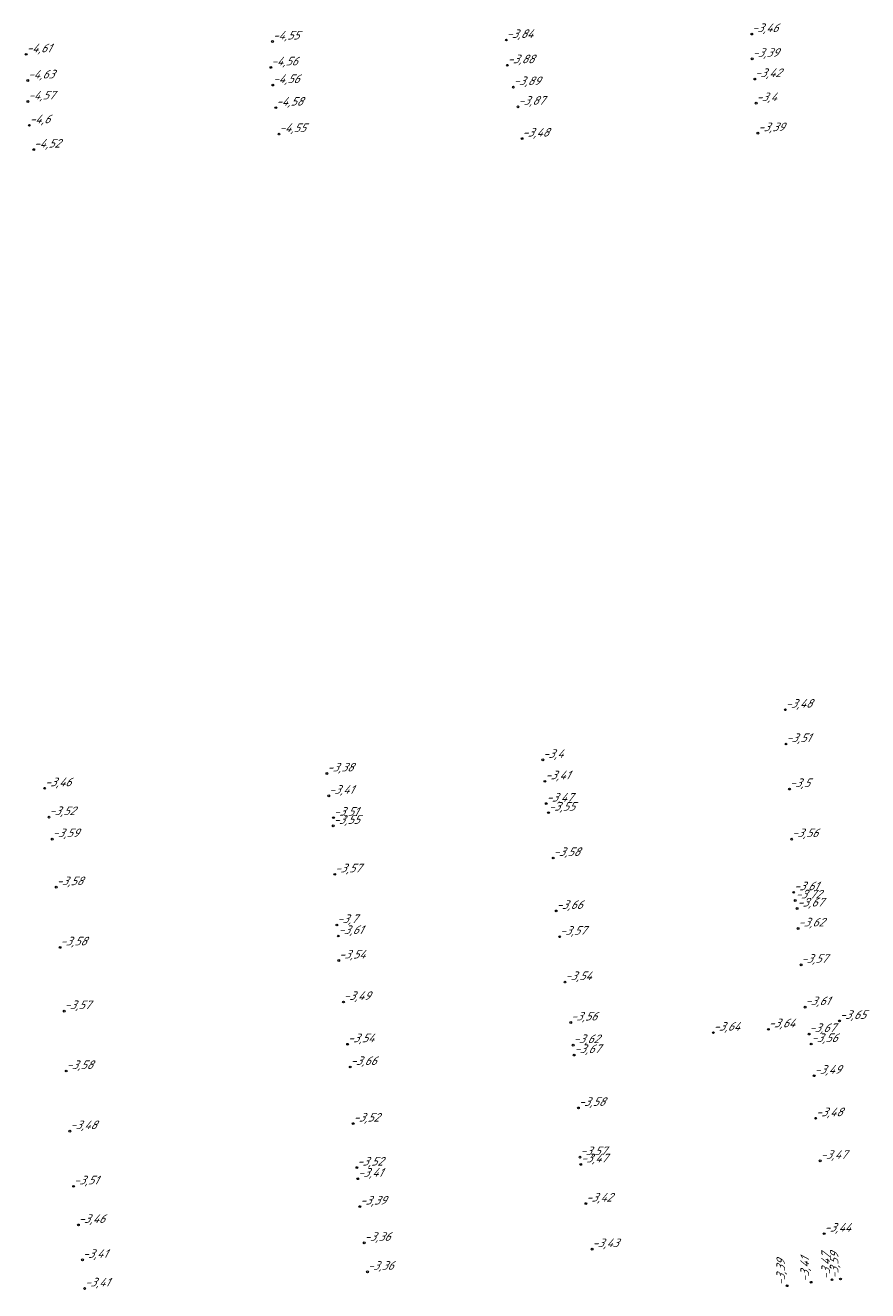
# Model space of a CAD drawing. Header units: metres. Extents: x 162343 to 162665, y 502576 to 502928.
# Tile 26 of 33: x 162460 to 162495, y 502851 to 502904. Entities that reach past the tile are written whole.
import ezdxf

# ---------------------------------------------------------------- set-up
doc = ezdxf.new("R2010")
doc.units = ezdxf.units.M
doc.header["$LTSCALE"] = 0.001
doc.layers.add('B-WE-OG-HOOGTEPUNT-T18', color=7, linetype='Continuous', lineweight=0)
doc.styles.add('Style-Arial', font='arial.ttf')

# ---------------------------------------------------------------- blocks, each defined once
blk = doc.blocks.new('hm_11')
at = {"color": 0, "linetype": 'ByBlock', "lineweight": -2}
blk.add_circle((0, 0), 0.0375, dxfattribs=at)

msp = doc.modelspace()

# ---------------------------------------------------------------- block references
at = {"layer": 'B-WE-OG-HOOGTEPUNT-T18'}
for p in [(162470.010319, 502903.009859), (162479.786718, 502903.07339), (162490.045376, 502903.32138), (162459.711161, 502902.474975), (162469.944017, 502901.927527), (162479.827284, 502902.016722), (162490.066868, 502902.28657), (162459.77517, 502901.381164), (162490.173214, 502901.439205), (162470.020337, 502901.189663), (162480.079386, 502901.102765), (162459.78213, 502900.503365), (162470.150087, 502900.245197), (162480.273214, 502900.281553), (162490.230281, 502900.431581), (162459.842093, 502899.506813), (162470.281694, 502899.140778), (162480.444032, 502898.950819), (162490.305989, 502899.176121), (162460.025793, 502898.49051), (162491.452296, 502875.071919), (162491.480544, 502873.637313), (162481.311488, 502872.973541), (162472.286473, 502872.403486), (162460.483923, 502871.786337), (162481.400201, 502872.077512), (162491.628188, 502871.752406), (162472.361153, 502871.472719), (162481.455127, 502871.145049), (162481.54982, 502870.766438), (162460.664282, 502870.580256), (162472.55135, 502870.214278), (162472.560488, 502870.557376), (162460.801797, 502869.659224), (162491.717814, 502869.658982), (162481.749052, 502868.871159), (162472.612361, 502868.187815), (162460.968516, 502867.65018), (162491.801112, 502867.436451), (162491.867267, 502867.096052), (162481.873746, 502866.657439), (162491.941889, 502866.757353), (162472.702868, 502866.068613), (162491.984962, 502865.924382), (162472.760879, 502865.609317), (162482.016426, 502865.577809), (162461.127373, 502865.132815), (162472.779311, 502864.584757), (162492.109592, 502864.405936), (162482.237841, 502863.682724), (162472.976, 502862.850109), (162461.301226, 502862.468916), (162492.277458, 502862.634215), (162482.478235, 502861.992655), (162490.744242, 502861.708239), (162493.717778, 502862.057558), (162488.441908, 502861.568454), (162492.443223, 502861.510343), (162492.533273, 502861.093328), (162473.14893, 502861.083689), (162482.581564, 502861.047748), (162482.619311, 502860.631829), (162473.261144, 502860.133212), (162461.38627, 502859.964047), (162492.658183, 502859.767053), (162482.800332, 502858.421619), (162492.719942, 502857.98857), (162461.536828, 502857.449062), (162473.382163, 502857.765324), (162482.864968, 502856.362448), (162473.538481, 502855.926461), (162482.89704, 502856.059907), (162492.909708, 502856.209049), (162473.574079, 502855.460309), (162461.693768, 502855.141984), (162473.658251, 502854.295699), (162483.113973, 502854.421747), (162461.89299, 502853.529041), (162493.073573, 502853.164262), (162473.844669, 502852.779101), (162483.371543, 502852.514298), (162462.065204, 502852.067059), (162473.979251, 502851.570182), (162462.154887, 502850.872723)]:
    msp.add_blockref('hm_11', p, dxfattribs=at)
at = {"layer": 'B-WE-OG-HOOGTEPUNT-T18', "rotation": 90}
for p in [(162492.526799, 502851.132195), (162493.403869, 502851.237352), (162493.756678, 502851.268634), (162491.523503, 502850.986245)]:
    msp.add_blockref('hm_11', p, dxfattribs=at)

# ---------------------------------------------------------------- texts
at = {"layer": 'B-WE-OG-HOOGTEPUNT-T18', "char_height": 0.36, "attachment_point": 7, "style": 'Style-Arial'}
for s, insert in [('{\\fNLCS-ISO|b0|i1|c0|p34;\\Q15;\\C256;-3,46}', (162490.045376, 502903.32138)), ('{\\fNLCS-ISO|b0|i1|c0|p34;\\Q15;\\C256;-4,55}', (162470.010319, 502903.009859)), ('{\\fNLCS-ISO|b0|i1|c0|p34;\\Q15;\\C256;-3,84}', (162479.786718, 502903.07339)), ('{\\fNLCS-ISO|b0|i1|c0|p34;\\Q15;\\C256;-4,61}', (162459.711161, 502902.474975)), ('{\\fNLCS-ISO|b0|i1|c0|p34;\\Q15;\\C256;-3,39}', (162490.066868, 502902.28657)), ('{\\fNLCS-ISO|b0|i1|c0|p34;\\Q15;\\C256;-4,56}', (162469.944017, 502901.927527)), ('{\\fNLCS-ISO|b0|i1|c0|p34;\\Q15;\\C256;-3,88}', (162479.827284, 502902.016722)), ('{\\fNLCS-ISO|b0|i1|c0|p34;\\Q15;\\C256;-4,63}', (162459.77517, 502901.381164)), ('{\\fNLCS-ISO|b0|i1|c0|p34;\\Q15;\\C256;-4,56}', (162470.020337, 502901.189663)), ('{\\fNLCS-ISO|b0|i1|c0|p34;\\Q15;\\C256;-3,89}', (162480.079386, 502901.102765)), ('{\\fNLCS-ISO|b0|i1|c0|p34;\\Q15;\\C256;-3,42}', (162490.173214, 502901.439205)), ('{\\fNLCS-ISO|b0|i1|c0|p34;\\Q15;\\C256;-4,57}', (162459.78213, 502900.503365)), ('{\\fNLCS-ISO|b0|i1|c0|p34;\\Q15;\\C256;-4,58}', (162470.150087, 502900.245197)), ('{\\fNLCS-ISO|b0|i1|c0|p34;\\Q15;\\C256;-3,87}', (162480.273214, 502900.281553)), ('{\\fNLCS-ISO|b0|i1|c0|p34;\\Q15;\\C256;-3,4}', (162490.230281, 502900.431581)), ('{\\fNLCS-ISO|b0|i1|c0|p34;\\Q15;\\C256;-4,6}', (162459.842093, 502899.506813)), ('{\\fNLCS-ISO|b0|i1|c0|p34;\\Q15;\\C256;-4,55}', (162470.281694, 502899.140778)), ('{\\fNLCS-ISO|b0|i1|c0|p34;\\Q15;\\C256;-3,48}', (162480.444032, 502898.950819)), ('{\\fNLCS-ISO|b0|i1|c0|p34;\\Q15;\\C256;-3,39}', (162490.305989, 502899.176121)), ('{\\fNLCS-ISO|b0|i1|c0|p34;\\Q15;\\C256;-4,52}', (162460.025793, 502898.49051)), ('{\\fNLCS-ISO|b0|i1|c0|p34;\\Q15;\\C256;-3,48}', (162491.452296, 502875.071919)), ('{\\fNLCS-ISO|b0|i1|c0|p34;\\Q15;\\C256;-3,51}', (162491.480544, 502873.637313)), ('{\\fNLCS-ISO|b0|i1|c0|p34;\\Q15;\\C256;-3,4}', (162481.311488, 502872.973541)), ('{\\fNLCS-ISO|b0|i1|c0|p34;\\Q15;\\C256;-3,38}', (162472.286473, 502872.403486)), ('{\\fNLCS-ISO|b0|i1|c0|p34;\\Q15;\\C256;-3,41}', (162481.400201, 502872.077512)), ('{\\fNLCS-ISO|b0|i1|c0|p34;\\Q15;\\C256;-3,46}', (162460.483923, 502871.786337)), ('{\\fNLCS-ISO|b0|i1|c0|p34;\\Q15;\\C256;-3,41}', (162472.361153, 502871.472719)), ('{\\fNLCS-ISO|b0|i1|c0|p34;\\Q15;\\C256;-3,5}', (162491.628188, 502871.752406)), ('{\\fNLCS-ISO|b0|i1|c0|p34;\\Q15;\\C256;-3,47}', (162481.455127, 502871.145049)), ('{\\fNLCS-ISO|b0|i1|c0|p34;\\Q15;\\C256;-3,52}', (162460.664282, 502870.580256)), ('{\\fNLCS-ISO|b0|i1|c0|p34;\\Q15;\\C256;-3,51}', (162472.560488, 502870.557376)), ('{\\fNLCS-ISO|b0|i1|c0|p34;\\Q15;\\C256;-3,55}', (162481.54982, 502870.766438)), ('{\\fNLCS-ISO|b0|i1|c0|p34;\\Q15;\\C256;-3,55}', (162472.55135, 502870.214278)), ('{\\fNLCS-ISO|b0|i1|c0|p34;\\Q15;\\C256;-3,59}', (162460.801797, 502869.659224)), ('{\\fNLCS-ISO|b0|i1|c0|p34;\\Q15;\\C256;-3,56}', (162491.717814, 502869.658982)), ('{\\fNLCS-ISO|b0|i1|c0|p34;\\Q15;\\C256;-3,58}', (162481.749052, 502868.871159)), ('{\\fNLCS-ISO|b0|i1|c0|p34;\\Q15;\\C256;-3,57}', (162472.612361, 502868.187815)), ('{\\fNLCS-ISO|b0|i1|c0|p34;\\Q15;\\C256;-3,58}', (162460.968516, 502867.65018)), ('{\\fNLCS-ISO|b0|i1|c0|p34;\\Q15;\\C256;-3,61}', (162491.801112, 502867.436451)), ('{\\fNLCS-ISO|b0|i1|c0|p34;\\Q15;\\C256;-3,66}', (162481.873746, 502866.657439)), ('{\\fNLCS-ISO|b0|i1|c0|p34;\\Q15;\\C256;-3,72}', (162491.867267, 502867.096052)), ('{\\fNLCS-ISO|b0|i1|c0|p34;\\Q15;\\C256;-3,67}', (162491.941889, 502866.757353)), ('{\\fNLCS-ISO|b0|i1|c0|p34;\\Q15;\\C256;-3,7}', (162472.702868, 502866.068613)), ('{\\fNLCS-ISO|b0|i1|c0|p34;\\Q15;\\C256;-3,61}', (162472.760879, 502865.609317)), ('{\\fNLCS-ISO|b0|i1|c0|p34;\\Q15;\\C256;-3,57}', (162482.016426, 502865.577809)), ('{\\fNLCS-ISO|b0|i1|c0|p34;\\Q15;\\C256;-3,62}', (162491.984962, 502865.924382)), ('{\\fNLCS-ISO|b0|i1|c0|p34;\\Q15;\\C256;-3,58}', (162461.127373, 502865.132815)), ('{\\fNLCS-ISO|b0|i1|c0|p34;\\Q15;\\C256;-3,54}', (162472.779311, 502864.584757)), ('{\\fNLCS-ISO|b0|i1|c0|p34;\\Q15;\\C256;-3,57}', (162492.109592, 502864.405936)), ('{\\fNLCS-ISO|b0|i1|c0|p34;\\Q15;\\C256;-3,54}', (162482.237841, 502863.682724)), ('{\\fNLCS-ISO|b0|i1|c0|p34;\\Q15;\\C256;-3,57}', (162461.301226, 502862.468916)), ('{\\fNLCS-ISO|b0|i1|c0|p34;\\Q15;\\C256;-3,49}', (162472.976, 502862.850109)), ('{\\fNLCS-ISO|b0|i1|c0|p34;\\Q15;\\C256;-3,61}', (162492.277458, 502862.634215)), ('{\\fNLCS-ISO|b0|i1|c0|p34;\\Q15;\\C256;-3,56}', (162482.478235, 502861.992655)), ('{\\fNLCS-ISO|b0|i1|c0|p34;\\Q15;\\C256;-3,65}', (162493.717778, 502862.057558)), ('{\\fNLCS-ISO|b0|i1|c0|p34;\\Q15;\\C256;-3,64}', (162488.441908, 502861.568454)), ('{\\fNLCS-ISO|b0|i1|c0|p34;\\Q15;\\C256;-3,64}', (162490.744242, 502861.708239)), ('{\\fNLCS-ISO|b0|i1|c0|p34;\\Q15;\\C256;-3,67}', (162492.443223, 502861.510343)), ('{\\fNLCS-ISO|b0|i1|c0|p34;\\Q15;\\C256;-3,54}', (162473.14893, 502861.083689)), ('{\\fNLCS-ISO|b0|i1|c0|p34;\\Q15;\\C256;-3,62}', (162482.581564, 502861.047748)), ('{\\fNLCS-ISO|b0|i1|c0|p34;\\Q15;\\C256;-3,56}', (162492.533273, 502861.093328)), ('{\\fNLCS-ISO|b0|i1|c0|p34;\\Q15;\\C256;-3,67}', (162482.619311, 502860.631829)), ('{\\fNLCS-ISO|b0|i1|c0|p34;\\Q15;\\C256;-3,58}', (162461.38627, 502859.964047)), ('{\\fNLCS-ISO|b0|i1|c0|p34;\\Q15;\\C256;-3,66}', (162473.261144, 502860.133212)), ('{\\fNLCS-ISO|b0|i1|c0|p34;\\Q15;\\C256;-3,49}', (162492.658183, 502859.767053)), ('{\\fNLCS-ISO|b0|i1|c0|p34;\\Q15;\\C256;-3,58}', (162482.800332, 502858.421619)), ('{\\fNLCS-ISO|b0|i1|c0|p34;\\Q15;\\C256;-3,52}', (162473.382163, 502857.765324)), ('{\\fNLCS-ISO|b0|i1|c0|p34;\\Q15;\\C256;-3,48}', (162492.719942, 502857.98857)), ('{\\fNLCS-ISO|b0|i1|c0|p34;\\Q15;\\C256;-3,48}', (162461.536828, 502857.449062)), ('{\\fNLCS-ISO|b0|i1|c0|p34;\\Q15;\\C256;-3,57}', (162482.864968, 502856.362448)), ('{\\fNLCS-ISO|b0|i1|c0|p34;\\Q15;\\C256;-3,47}', (162482.89704, 502856.059907)), ('{\\fNLCS-ISO|b0|i1|c0|p34;\\Q15;\\C256;-3,47}', (162492.909708, 502856.209049)), ('{\\fNLCS-ISO|b0|i1|c0|p34;\\Q15;\\C256;-3,52}', (162473.538481, 502855.926461)), ('{\\fNLCS-ISO|b0|i1|c0|p34;\\Q15;\\C256;-3,51}', (162461.693768, 502855.141984)), ('{\\fNLCS-ISO|b0|i1|c0|p34;\\Q15;\\C256;-3,41}', (162473.574079, 502855.460309)), ('{\\fNLCS-ISO|b0|i1|c0|p34;\\Q15;\\C256;-3,42}', (162483.113973, 502854.421747)), ('{\\fNLCS-ISO|b0|i1|c0|p34;\\Q15;\\C256;-3,39}', (162473.658251, 502854.295699)), ('{\\fNLCS-ISO|b0|i1|c0|p34;\\Q15;\\C256;-3,46}', (162461.89299, 502853.529041)), ('{\\fNLCS-ISO|b0|i1|c0|p34;\\Q15;\\C256;-3,44}', (162493.073573, 502853.164262)), ('{\\fNLCS-ISO|b0|i1|c0|p34;\\Q15;\\C256;-3,36}', (162473.844669, 502852.779101)), ('{\\fNLCS-ISO|b0|i1|c0|p34;\\Q15;\\C256;-3,43}', (162483.371543, 502852.514298)), ('{\\fNLCS-ISO|b0|i1|c0|p34;\\Q15;\\C256;-3,41}', (162462.065204, 502852.067059)), ('{\\fNLCS-ISO|b0|i1|c0|p34;\\Q15;\\C256;-3,36}', (162473.979251, 502851.570182)), ('{\\fNLCS-ISO|b0|i1|c0|p34;\\Q15;\\C256;-3,41}', (162462.154887, 502850.872723))]:
    msp.add_mtext(s, dxfattribs=dict(at, insert=insert))
at = {"layer": 'B-WE-OG-HOOGTEPUNT-T18', "char_height": 0.36, "attachment_point": 7, "rotation": 90, "style": 'Style-Arial'}
for s, insert in [('{\\fNLCS-ISO|b0|i1|c0|p34;\\Q15;\\C256;-3,39}', (162491.523503, 502850.986245)), ('{\\fNLCS-ISO|b0|i1|c0|p34;\\Q15;\\C256;-3,41}', (162492.526799, 502851.132195)), ('{\\fNLCS-ISO|b0|i1|c0|p34;\\Q15;\\C256;-3,47}', (162493.403869, 502851.237352)), ('{\\fNLCS-ISO|b0|i1|c0|p34;\\Q15;\\C256;-3,59}', (162493.756678, 502851.268634))]:
    msp.add_mtext(s, dxfattribs=dict(at, insert=insert))

doc.saveas('drawing.dxf')
